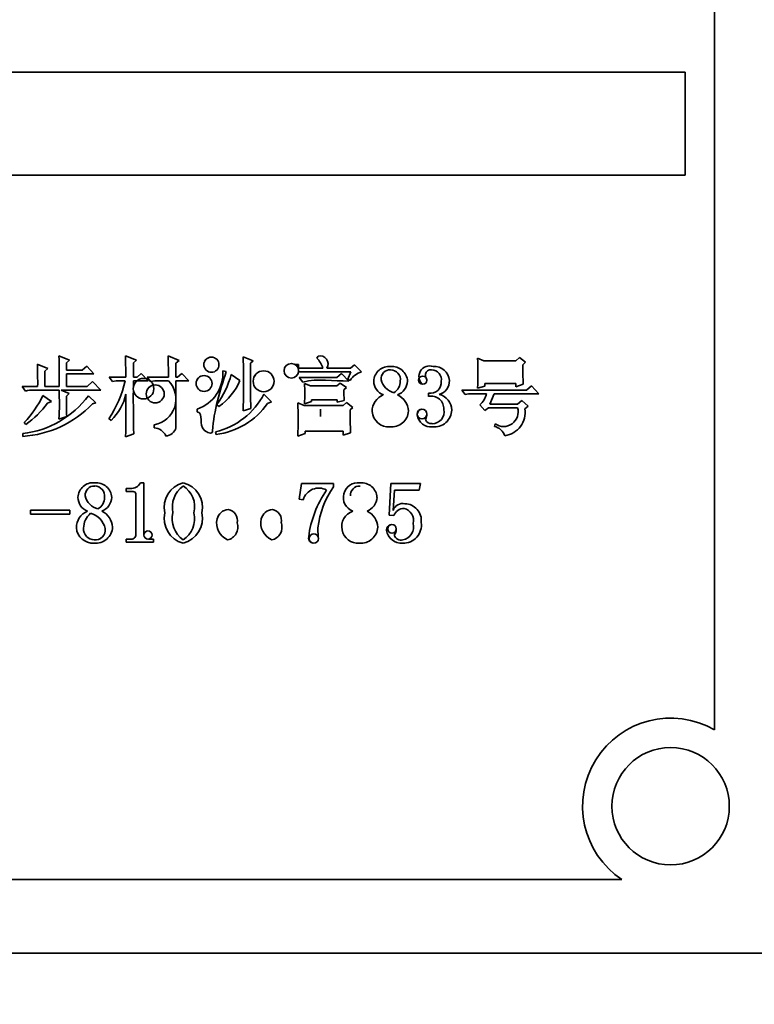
# Model space of a CAD drawing. Header units: millimetres. Extents: x 174 to 8746, y 150 to 6154.
# Tile 10 of 49: x 1775 to 1800, y 3226 to 3259. Entities that reach past the tile are written whole.
import ezdxf

# ---------------------------------------------------------------- set-up
doc = ezdxf.new("R2010")
doc.units = ezdxf.units.MM
doc.header["$MEASUREMENT"] = 0
doc.layers.add('图层0000', color=7, linetype='Continuous', lineweight=25)
doc.layers.add('图层1', color=7, linetype='Continuous', lineweight=35)
doc.dimstyles.new('线性样式 (GB)', dxfattribs={"dimtxt": 2, "dimasz": 2, "dimexe": 1, "dimexo": 0.5, "dimgap": 0.5, "dimtad": 1, "dimdsep": 46, "dimcen": -2.127267, "dimclrd": 7, "dimclre": 7, "dimclrt": 7, "dimadec": 0, "dimazin": 0, "dimtfac": 0.7, "dimtmove": 0, "dimatfit": 1, "dimfxl": 1, "dimfrac": 2, "dimtolj": 1, "dimtzin": 0, "dimlwd": 18, "dimlwe": 18, "dimarcsym": 0})

# ---------------------------------------------------------------- blocks, each defined once
blk = doc.blocks.new('DimBlk2728')
at = {"layer": '图层0000', "color": 7, "linetype": 'Continuous', "lineweight": 18}
for p, q in [((452.876, 3901.69), (663.049, 3901.69)), ((633.049, 3232.36), (633.049, 3841.69)), ((1762.054, 3172.36), (603.049, 3172.36))]:
    blk.add_line(p, q, dxfattribs=at)
at = {"layer": '图层0000', "color": 7, "linetype": 'Continuous', "lineweight": -3}
for points in [[(649.126, 3841.69), (633.049, 3901.69), (616.972, 3841.69)], [(616.972, 3232.36), (633.049, 3172.36), (649.126, 3232.36)]]:
    blk.add_solid(points, dxfattribs=at)
at = {"layer": '图层0000', "color": 7, "linetype": 'Continuous', "lineweight": 18, "insert": (619.393, 3537.025), "char_height": 60, "attachment_point": 8, "rotation": 90, "line_spacing_factor": 1.2}
blk.add_mtext('\\T1.562500;\\W1;\\FSimSun|b0|i0;24', dxfattribs=at)
blk = doc.blocks.new('DimBlk2729')
at = {"layer": '图层0000', "color": 7, "linetype": 'Continuous', "lineweight": 18}
for p, q in [((2113.394, 3681.96), (1434.016, 3681.96)), ((1464.016, 3232.36), (1464.016, 3621.96)), ((2104.735, 3172.36), (1434.016, 3172.36))]:
    blk.add_line(p, q, dxfattribs=at)
at = {"layer": '图层0000', "color": 7, "linetype": 'Continuous', "lineweight": -3}
for points in [[(1480.093, 3621.96), (1464.016, 3681.96), (1447.939, 3621.96)], [(1447.939, 3232.36), (1464.016, 3172.36), (1480.093, 3232.36)]]:
    blk.add_solid(points, dxfattribs=at)
at = {"layer": '图层0000', "color": 7, "linetype": 'Continuous', "lineweight": 18, "insert": (1450.36, 3466.496), "char_height": 60, "attachment_point": 8, "rotation": 90, "line_spacing_factor": 1.2}
blk.add_mtext('\\T1.375000;\\W1;\\FSimSun|b0|i0;16.99', dxfattribs=at)
blk = doc.blocks.new('DimBlk2750')
at = {"layer": '图层0000', "color": 7, "linetype": 'Continuous', "lineweight": 18}
for p, q in [((2113.394, 5422.27), (275.029, 5422.27)), ((305.029, 5362.27), (305.029, 3232.36)), ((2104.735, 3172.36), (275.029, 3172.36))]:
    blk.add_line(p, q, dxfattribs=at)
at = {"layer": '图层0000', "color": 7, "linetype": 'Continuous', "lineweight": -3}
for points in [[(321.106, 5362.27), (305.029, 5422.27), (288.952, 5362.27)], [(288.952, 3232.36), (305.029, 3172.36), (321.106, 3232.36)]]:
    blk.add_solid(points, dxfattribs=at)
at = {"layer": '图层0000', "color": 7, "linetype": 'Continuous', "lineweight": 18, "insert": (290.925, 4174.154), "char_height": 60, "attachment_point": 8, "rotation": 90, "line_spacing_factor": 1.2}
blk.add_mtext('\\T1.531250;\\W1;\\FSimSun|b0|i0;75', dxfattribs=at)

msp = doc.modelspace()

# ---------------------------------------------------------------- hatches: boundary and pattern name
at = {"layer": '图层0000', "linetype": 'Continuous', "lineweight": -3}
h = msp.add_hatch(dxfattribs=at)
h.set_pattern_fill('ANSI31', color=256, scale=95.25, style=0, pattern_type=2)
h.set_pattern_definition([(45, (0, 0), (-67.3519, 67.3519), [])])
edge = h.paths.add_edge_path(flags=16)
edge.add_arc((2928.394, 3681.96), 940.31, 261.127489, 360)
edge.add_arc((2128.394, 3681.96), 1740.31, 0, 160)
edge.add_arc((1376.64, 3955.576), 940.31, 23.285228, 160)
edge.add_arc((2128.394, 3681.96), 654.97, 0, 80.157033)
edge.add_line((2783.364, 3681.96), (2783.364, 2752.901))

# ---------------------------------------------------------------- linework, layer by layer
at = {"layer": '图层1', "color": 7, "linetype": 'Continuous', "lineweight": 35}
for p, q in [((1798.894, 3234.958), (1798.894, 3288.762)), ((1797.894, 3257.36), (1749.894, 3257.36)), ((1797.894, 3253.86), (1797.894, 3257.36)), ((1797.894, 3253.86), (1749.894, 3253.86)), ((1776.901, 3247.553), (1776.546, 3247.701)), ((1776.799, 3247.465), (1776.901, 3247.553)), ((1776.799, 3247.213), (1776.799, 3247.465)), ((1778.829, 3246.975), (1778.818, 3247.701)), ((1778.818, 3247.701), (1779.184, 3247.554)), ((1779.184, 3247.554), (1779.082, 3247.465)), ((1779.082, 3247.465), (1779.082, 3246.975)), ((1780.281, 3246.975), (1780.27, 3247.701)), ((1780.27, 3247.701), (1780.647, 3247.542)), ((1780.647, 3247.542), (1780.534, 3247.452)), ((1780.534, 3247.452), (1780.534, 3246.975)), ((1781.509, 3247.514), (1781.553, 3247.576)), ((1783.168, 3247.531), (1782.825, 3247.667)), ((1782.825, 3247.667), (1782.836, 3247.243)), ((1783.077, 3247.453), (1783.168, 3247.531)), ((1783.077, 3246.324), (1783.077, 3247.453)), ((1785.376, 3247.69), (1785.335, 3247.626)), ((1790.813, 3247.622), (1791.03, 3247.531)), ((1791.03, 3247.531), (1792.122, 3247.531)), ((1792.122, 3247.531), (1792.241, 3247.645)), ((1792.241, 3247.645), (1792.449, 3247.481)), ((1792.449, 3247.481), (1792.359, 3247.397)), ((1776.164, 3247.27), (1775.809, 3247.418)), ((1776.061, 3247.181), (1776.164, 3247.27)), ((1776.061, 3246.658), (1776.061, 3247.181)), ((1777.333, 3247.213), (1776.799, 3247.213)), ((1777.491, 3247.35), (1777.333, 3247.213)), ((1777.74, 3247.091), (1777.491, 3247.35)), ((1782.133, 3247.191), (1782.25, 3247.167)), ((1782.836, 3247.243), (1782.836, 3246.335)), ((1784.714, 3247.407), (1784.592, 3247.407)), ((1784.714, 3247.282), (1784.714, 3247.407)), ((1785.543, 3247.282), (1784.714, 3247.282)), ((1784.714, 3247.159), (1786.492, 3247.159)), ((1786.485, 3247.282), (1785.671, 3247.282)), ((1786.492, 3247.159), (1786.39, 3246.903)), ((1786.62, 3247.395), (1786.485, 3247.282)), ((1786.858, 3247.153), (1786.62, 3247.395)), ((1776.799, 3246.658), (1776.799, 3247.091)), ((1776.799, 3247.091), (1777.74, 3247.091)), ((1777.695, 3246.828), (1777.504, 3246.658)), ((1777.979, 3246.535), (1777.695, 3246.828)), ((1778.372, 3246.83), (1778.262, 3246.975)), ((1778.262, 3246.975), (1778.829, 3246.975)), ((1778.491, 3246.853), (1778.372, 3246.83)), ((1778.806, 3246.853), (1778.491, 3246.853)), ((1779.082, 3246.975), (1779.208, 3246.975)), ((1779.592, 3246.853), (1779.082, 3246.853)), ((1779.082, 3246.853), (1779.082, 3246.629)), ((1779.208, 3246.975), (1779.354, 3247.1)), ((1779.354, 3247.1), (1779.592, 3246.853)), ((1779.664, 3246.83), (1779.555, 3246.975)), ((1779.555, 3246.975), (1780.281, 3246.975)), ((1779.818, 3246.853), (1779.664, 3246.83)), ((1780.281, 3246.853), (1779.818, 3246.853)), ((1780.534, 3246.975), (1780.592, 3246.975)), ((1780.976, 3246.853), (1780.534, 3246.853)), ((1780.534, 3246.853), (1780.534, 3245.25)), ((1780.592, 3246.975), (1780.738, 3247.1)), ((1780.738, 3247.1), (1780.976, 3246.853)), ((1781.248, 3246.878), (1781.292, 3246.941)), ((1782.42, 3247.066), (1782.714, 3246.857)), ((1783.199, 3246.987), (1783.241, 3247.055)), ((1784.858, 3246.807), (1784.734, 3246.964)), ((1784.734, 3246.964), (1786.02, 3246.964)), ((1786.02, 3246.964), (1786.177, 3247.1)), ((1786.02, 3246.681), (1786.126, 3246.771)), ((1786.126, 3246.771), (1786.348, 3246.618)), ((1786.177, 3247.1), (1786.427, 3246.841)), ((1786.39, 3246.903), (1786.473, 3246.864)), ((1775.287, 3246.658), (1775.409, 3246.501)), ((1775.82, 3246.658), (1775.287, 3246.658)), ((1775.689, 3246.535), (1776.548, 3246.535)), ((1776.558, 3246.658), (1776.061, 3246.658)), ((1776.89, 3246.419), (1776.621, 3246.535)), ((1776.621, 3246.535), (1777.979, 3246.535)), ((1777.504, 3246.658), (1776.799, 3246.658)), ((1779.589, 3246.598), (1779.655, 3246.658)), ((1784.915, 3246.76), (1785.119, 3246.681)), ((1785.119, 3246.681), (1786.02, 3246.681)), ((1786.348, 3246.618), (1786.257, 3246.545)), ((1790.39, 3246.387), (1790.28, 3246.533)), ((1790.28, 3246.533), (1792.485, 3246.533)), ((1791.065, 3246.673), (1790.813, 3246.603)), ((1792.118, 3246.762), (1791.065, 3246.762)), ((1791.065, 3246.762), (1791.065, 3246.673)), ((1792.118, 3246.648), (1792.118, 3246.762)), ((1792.37, 3246.732), (1792.118, 3246.648)), ((1792.485, 3246.533), (1792.655, 3246.681)), ((1792.655, 3246.681), (1792.903, 3246.41)), ((1775.997, 3246.351), (1776.288, 3246.147)), ((1776.288, 3246.147), (1776.152, 3246.092)), ((1776.799, 3246.331), (1776.89, 3246.419)), ((1777.553, 3246.34), (1777.808, 3246.095)), ((1782.836, 3246.335), (1782.825, 3245.832)), ((1783.089, 3245.901), (1783.077, 3246.324)), ((1783.534, 3246.397), (1783.792, 3246.133)), ((1783.792, 3246.133), (1783.655, 3246.08)), ((1784.688, 3246.102), (1784.905, 3246.011)), ((1785.156, 3246.141), (1784.915, 3246.07)), ((1786.027, 3246.206), (1785.156, 3246.206)), ((1785.156, 3246.206), (1785.156, 3246.141)), ((1786.027, 3246.127), (1786.027, 3246.206)), ((1786.268, 3246.184), (1786.027, 3246.127)), ((1786.235, 3246.011), (1786.343, 3246.113)), ((1786.343, 3246.113), (1786.563, 3245.937)), ((1789.14, 3246.321), (1789.14, 3246.431)), ((1790.509, 3246.41), (1790.39, 3246.387)), ((1791.119, 3246.41), (1790.509, 3246.41)), ((1791.384, 3246.41), (1791.236, 3246.056)), ((1792.903, 3246.41), (1791.384, 3246.41)), ((1792.179, 3246.056), (1792.325, 3246.181)), ((1792.325, 3246.181), (1792.54, 3245.981)), ((1777.808, 3246.095), (1777.688, 3246.064)), ((1781.26, 3245.793), (1781.26, 3245.886)), ((1781.999, 3245.979), (1781.929, 3246.037)), ((1782.825, 3245.832), (1783.089, 3245.901)), ((1784.905, 3246.011), (1786.235, 3246.011)), ((1785.46, 3245.637), (1785.46, 3245.888)), ((1786.563, 3245.937), (1786.472, 3245.865)), ((1791.061, 3245.843), (1790.893, 3246.036)), ((1791.187, 3245.934), (1791.061, 3245.843)), ((1792.175, 3245.934), (1791.187, 3245.934)), ((1791.236, 3246.056), (1792.179, 3246.056)), ((1792.54, 3245.981), (1792.426, 3245.898)), ((1775.414, 3245.366), (1775.366, 3245.431)), ((1776.546, 3245.548), (1776.81, 3245.631)), ((1778.323, 3245.502), (1778.251, 3245.561)), ((1779.794, 3245.248), (1779.794, 3245.353)), ((1781.904, 3245.026), (1781.884, 3245.106)), ((1786.231, 3245.139), (1784.941, 3245.139)), ((1784.941, 3245.139), (1784.941, 3245.053)), ((1786.231, 3245.003), (1786.231, 3245.139)), ((1791.392, 3245.298), (1791.411, 3245.387)), ((1775.31, 3244.958), (1775.31, 3245.054)), ((1779.093, 3245.042), (1778.818, 3244.947)), ((1784.941, 3245.053), (1784.688, 3244.969)), ((1786.483, 3245.074), (1786.231, 3245.003)), ((1778.972, 3243.184), (1778.838, 3243.184)), ((1778.838, 3243.184), (1778.838, 3243.075)), ((1779.441, 3243.376), (1779.321, 3243.376)), ((1779.441, 3241.614), (1779.441, 3243.376)), ((1784.729, 3242.817), (1784.812, 3243.349)), ((1784.812, 3243.349), (1785.907, 3243.349)), ((1785.907, 3243.349), (1785.907, 3243.241)), ((1787.853, 3243.349), (1787.797, 3242.271)), ((1788.866, 3243.349), (1787.853, 3243.349)), ((1787.939, 3242.437), (1787.978, 3243.13)), ((1787.978, 3243.13), (1788.824, 3243.13)), ((1788.824, 3243.13), (1788.866, 3243.349)), ((1778.838, 3243.075), (1779.077, 3243.075)), ((1779.167, 3242.999), (1779.167, 3241.614)), ((1784.871, 3242.801), (1784.729, 3242.817)), ((1776.92, 3242.445), (1775.578, 3242.445)), ((1775.578, 3242.445), (1775.578, 3242.308)), ((1776.92, 3242.308), (1776.92, 3242.445)), ((1775.578, 3242.308), (1776.92, 3242.308)), ((1787.797, 3242.271), (1787.964, 3242.258)), ((1785.375, 3241.839), (1785.386, 3241.508)), ((1778.971, 3241.458), (1778.838, 3241.458)), ((1778.838, 3241.458), (1778.838, 3241.349)), ((1779.77, 3241.458), (1779.601, 3241.458)), ((1779.77, 3241.349), (1779.77, 3241.458)), ((1778.838, 3241.349), (1779.77, 3241.349)), ((1795.736, 3229.86), (1730.053, 3229.86)), ((1805.684, 3227.36), (1719.984, 3227.36))]:
    msp.add_line(p, q, dxfattribs=at)
for centre, radius in [((1781.742, 3247.399), 0.259), ((1784.467, 3247.191), 0.249), ((1783.522, 3246.834), 0.357), ((1779.43, 3246.582), 0.351), ((1781.492, 3246.758), 0.271), ((1788.946, 3246.872), 0.14), ((1779.826, 3246.403), 0.307), ((1788.919, 3245.718), 0.165), ((1787.897, 3241.805), 0.147), ((1779.58, 3241.596), 0.14), ((1785.232, 3241.477), 0.157)]:
    msp.add_circle(centre, radius, dxfattribs=at)
for centre, radius, start, end in [((1743.662, 3246.815), 32.896, 359.7255, 1.5435), ((1784.642, 3246.974), 0.951, 18.8319, 43.2347), ((1785.448, 3247.431), 0.269, 326.163, 105.4964), ((1757.731, 3246.773), 18.09, 359.6357, 2.0428), ((1780.845, 3247.108), 1.29, 288.7568, 3.6636), ((1787.021, 3246.537), 0.637, 104.7892, 149.1545), ((1787.794, 3246.82), 0.518, 83.8399, 177.9106), ((1787.835, 3246.913), 0.313, 87.4917, 184.5781), ((1787.898, 3246.807), 0.53, 3.4937, 95.2618), ((1787.845, 3246.887), 0.339, 352.2016, 89.3256), ((1789.176, 3246.997), 0.36, 70.1059, 227.2393), ((1789.218, 3247.048), 0.18, 80.1059, 172.1576), ((1789.24, 3246.884), 0.341, 351.5471, 88.6045), ((1789.331, 3246.814), 0.523, 5.0392, 93.6197), ((1804.687, 3247.279), 12.329, 179.4508, 182.5412), ((1774.953, 3247.744), 3.955, 326.4866, 346.9697), ((1779.644, 3246.231), 0.89, 279.6886, 44.2875), ((1779.182, 3247.978), 3.363, 324.7537, 344.2716), ((1780.879, 3247.622), 1.988, 304.2923, 337.394), ((1787.78, 3246.84), 0.503, 180.0832, 249.2962), ((1788.112, 3247.03), 0.606, 193.5933, 255.2909), ((1787.732, 3246.831), 0.449, 300.3321, 1.1816), ((1787.889, 3246.87), 0.539, 291.6981, 356.7639), ((1789.369, 3247.059), 0.33, 177.6845, 210.5157), ((1789.205, 3246.8), 0.375, 259.9612, 5.2621), ((1789.395, 3246.831), 0.458, 283.8527, 3.5273), ((1775.694, 3245.334), 1.201, 90.2519, 103.7173), ((1834.732, 3246.203), 55.651, 179.6584, 181.1958), ((1791.438, 3246.524), 5.181, 179.7699, 183.7632), ((1774.94, 3248.298), 3.265, 276.5048, 323.1615), ((1772.809, 3247.862), 3.528, 316.4567, 334.6508), ((1791.456, 3246.214), 14.658, 179.5442, 182.279), ((1777.074, 3246.799), 1.8, 313.9452, 347.168), ((1704.908, 3246.239), 73.921, 358.99807, 0.1236), ((1781.256, 3247.61), 2.581, 284.079, 331.9606), ((1787.826, 3245.808), 0.605, 111.789, 180.8309), ((1787.815, 3245.79), 0.641, 2.8306, 64.6941), ((1789.234, 3245.905), 0.427, 355.7482, 102.8478), ((1789.377, 3245.844), 0.557, 0.9491, 76.8181), ((1790.436, 3246.569), 0.702, 310.6004, 346.8756), ((1775.09, 3248.54), 3.589, 273.5197, 316.3898), ((1773.775, 3247.773), 2.912, 304.2375, 324.7242), ((1781.604, 3247.506), 2.498, 276.8803, 325.1871), ((1805.972, 3245.744), 19.5, 179.6447, 181.9683), ((1787.789, 3245.849), 0.57, 185.0168, 273.5397), ((1787.882, 3245.851), 0.574, 264.2957, 357.0542), ((1788.948, 3245.694), 0.192, 100.6102, 183.01), ((1789.272, 3245.787), 0.398, 268.98, 12.5351), ((1789.335, 3245.877), 0.599, 264.7391, 357.7549), ((1791.702, 3245.788), 0.495, 234.0732, 17.1054), ((1791.631, 3245.776), 0.804, 278.3838, 8.6853), ((1789.232, 3245.76), 0.482, 189.0216, 275.7418), ((1788.686, 3245.715), 0.399, 332.389, 359.4108), ((1789.229, 3245.584), 0.197, 195.683, 280.3649), ((1779.766, 3244.787), 0.462, 23.2452, 86.5968), ((1780.161, 3245.357), 0.388, 274.4264, 344.0512), ((1791.265, 3244.798), 0.516, 20.7403, 75.8048), ((1777.712, 3242.862), 0.518, 83.8399, 177.9106), ((1777.753, 3242.954), 0.313, 87.4917, 184.5781), ((1777.816, 3242.848), 0.53, 3.4937, 95.2618), ((1777.763, 3242.928), 0.339, 352.2016, 89.3256), ((1779.013, 3243.524), 0.342, 263.1896, 334.3457), ((1780.999, 3242.54), 0.866, 104.9932, 192.3479), ((1781.313, 3242.539), 0.904, 126.4229, 191.7475), ((1780.581, 3242.545), 0.854, 347.1264, 76.8541), ((1780.358, 3242.572), 0.811, 344.4886, 59.0214), ((1785.405, 3242.637), 0.559, 61.7873, 162.9328), ((1788.544, 3241.111), 3.512, 144.9229, 173.1194), ((1788.364, 3241.508), 3.008, 144.7968, 173.6661), ((1786.741, 3242.879), 0.502, 82.2566, 249.0026), ((1786.794, 3242.954), 0.313, 87.4917, 184.5781), ((1786.857, 3242.848), 0.53, 3.4937, 95.2618), ((1777.698, 3242.881), 0.503, 180.0832, 249.2962), ((1778.03, 3243.071), 0.606, 193.5933, 255.2909), ((1777.65, 3242.872), 0.449, 300.3321, 1.1816), ((1777.807, 3242.911), 0.539, 291.6981, 356.7639), ((1779.091, 3243), 0.0764, 359.5779, 100.1699), ((1786.848, 3242.911), 0.539, 291.6981, 356.7639), ((1777.744, 3241.849), 0.605, 111.789, 180.8309), ((1777.733, 3241.831), 0.641, 2.8306, 64.6941), ((1782.36, 3242.035), 0.439, 95.9324, 165.7045), ((1782.233, 3242.087), 0.393, 348.6497, 78.1408), ((1783.866, 3242.035), 0.439, 95.9324, 165.7045), ((1783.74, 3242.087), 0.393, 348.6497, 78.1408), ((1786.744, 3241.881), 0.561, 109.0861, 274.0185), ((1786.774, 3241.831), 0.641, 2.8306, 64.6941), ((1788.266, 3242.325), 0.346, 78.0638, 161.1874), ((1788.3, 3242.145), 0.354, 88.5231, 161.5373), ((1788.218, 3242.096), 0.414, 345.863, 77.314), ((1788.325, 3242.092), 0.572, 353.4803, 88.7112), ((1778.042, 3241.831), 0.656, 129.2934, 180.4058), ((1777.425, 3241.647), 0.721, 13.4662, 73.7535), ((1781.002, 3242.162), 0.871, 167.2293, 254.8796), ((1781.311, 3242.161), 0.905, 167.6156, 233.7175), ((1780.569, 3242.162), 0.866, 283.7748, 12.8011), ((1780.334, 3242.138), 0.834, 301.9582, 15.0446), ((1782.546, 3242.005), 0.628, 167.2198, 246.0478), ((1784.053, 3242.005), 0.628, 167.2198, 246.0478), ((1777.707, 3241.89), 0.57, 185.0168, 273.5397), ((1777.749, 3241.795), 0.364, 175.1022, 269.8455), ((1777.799, 3241.892), 0.574, 264.2957, 357.0542), ((1777.78, 3241.777), 0.348, 264.7276, 6.1098), ((1782.2, 3241.865), 0.443, 281.8976, 19.0975), ((1783.707, 3241.865), 0.443, 281.8976, 19.0975), ((1786.84, 3241.892), 0.574, 264.2957, 357.0542), ((1787.892, 3241.773), 0.178, 93.3626, 185.9301), ((1788.214, 3241.823), 0.504, 187.7849, 275.4113), ((1787.733, 3241.787), 0.311, 321.3355, 1.2833), ((1788.284, 3241.936), 0.615, 267.9297, 8.4848), ((1788.178, 3241.878), 0.456, 281.0496, 14.8224), ((1779.01, 3241.611), 0.157, 255.7945, 1.2801), ((1785.227, 3241.494), 0.173, 167.4129, 265.7284), ((1788.207, 3241.667), 0.243, 197.7008, 284.0179), ((1797.394, 3232.36), 3, 60, 236.4427), ((1797.394, 3232.36), 2, 0, 180), ((1797.394, 3232.36), 2, 180, 0)]:
    msp.add_arc(centre, radius, start, end, dxfattribs=at)
for points in [[(1790.813, 3246.603), (1790.827, 3246.943), (1790.827, 3247.282), (1790.813, 3247.622)], [(1786.427, 3246.841), (1785.903, 3246.841), (1785.365, 3246.939), (1784.858, 3246.807)], [(1776.548, 3246.535), (1776.569, 3246.206), (1776.565, 3245.876), (1776.546, 3245.548)], [(1784.915, 3246.07), (1784.928, 3246.299), (1784.928, 3246.53), (1784.915, 3246.76)], [(1784.688, 3244.969), (1784.702, 3245.347), (1784.702, 3245.724), (1784.688, 3246.102)]]:
    msp.add_open_spline(points, degree=3, dxfattribs=at)
msp.add_open_spline([(1782.25, 3247.167), (1782.032, 3246.504), (1781.819, 3245.836), (1781.778, 3245.018), (1781.173, 3245.225), (1781.512, 3245.722), (1781.26, 3245.793)], degree=3, knots=[0, 0, 0, 0, 0.002099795, 0.002123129, 0.002446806, 0.003235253, 0.003235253, 0.003235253, 0.003235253], dxfattribs=at)

# ---------------------------------------------------------------- dimensions: what is measured, and where the dimension line sits
at = {"layer": '图层0000', "color": 7, "linetype": 'Continuous', "lineweight": -3}
for base, p1, p2, angle, override, picture, middle in [((305.029, 3172.36), (2128.394, 5422.27), (2119.735, 3172.36), 270, {"dimscale": 1, "dimtxt": 60, "dimasz": 60, "dimexe": 30, "dimexo": 15, "dimgap": 15, "dimtad": 1, "dimtih": 0, "dimtoh": 0, "dimdec": 0, "dimlfac": 1, "dimrnd": 0, "dimzin": 8, "dimdsep": 46, "dimlunit": 2, "dimpost": '<>', "dimtxsty": 'Standard', "dimsah": 0, "dimtsz": 0, "dimcen": -63.818014, "dimdle": 0, "dimse1": 0, "dimse2": 0, "dimsd1": 0, "dimsd2": 0, "dimclrd": 7, "dimclre": 7, "dimclrt": 7, "dimaunit": 0, "dimadec": 0, "dimazin": 2, "dimtol": 0, "dimlim": 0, "dimtp": 0, "dimtm": 0, "dimtfac": 0.7, "dimtdec": 2, "dimtix": 0, "dimtofl": 1, "dimtmove": 0, "dimatfit": 1, "dimtfillclr": 0, "dimfrac": 2, "dimtzin": 0, "dimlwd": 18, "dimlwe": 18}, 'DimBlk2750', (305.029, 4174.154)), ((633.049, 3901.69), (1777.054, 3172.36), (437.876, 3901.69), 90, {"dimscale": 1, "dimtxt": 60, "dimasz": 60, "dimexe": 30, "dimexo": 15, "dimgap": 15, "dimtad": 1, "dimtih": 0, "dimtoh": 0, "dimdec": 0, "dimlfac": 1, "dimrnd": 0, "dimzin": 8, "dimdsep": 46, "dimlunit": 2, "dimpost": '<>', "dimtxsty": 'Standard', "dimsah": 0, "dimtsz": 0, "dimcen": -63.818014, "dimdle": 0, "dimse1": 0, "dimse2": 0, "dimsd1": 0, "dimsd2": 0, "dimclrd": 7, "dimclre": 7, "dimclrt": 7, "dimaunit": 0, "dimadec": 0, "dimazin": 2, "dimtol": 0, "dimlim": 0, "dimtp": 0, "dimtm": 0, "dimtfac": 0.7, "dimtdec": 2, "dimtix": 0, "dimtofl": 1, "dimtmove": 0, "dimatfit": 1, "dimtfillclr": 0, "dimfrac": 2, "dimtzin": 0, "dimlwd": 18, "dimlwe": 18}, 'DimBlk2728', (633.049, 3537.025)), ((1464.016, 3681.96), (2119.735, 3172.36), (2128.394, 3681.96), 90, {"dimscale": 1, "dimtxt": 60, "dimasz": 60, "dimexe": 30, "dimexo": 15, "dimgap": 15, "dimtad": 1, "dimtih": 0, "dimtoh": 0, "dimdec": 2, "dimlfac": 1, "dimrnd": 0, "dimzin": 8, "dimdsep": 46, "dimlunit": 2, "dimpost": '<>', "dimtxsty": 'Standard', "dimsah": 0, "dimtsz": 0, "dimcen": -63.818014, "dimdle": 0, "dimse1": 0, "dimse2": 0, "dimsd1": 0, "dimsd2": 0, "dimclrd": 7, "dimclre": 7, "dimclrt": 7, "dimaunit": 0, "dimadec": 0, "dimazin": 2, "dimtol": 0, "dimlim": 0, "dimtp": 0, "dimtm": 0, "dimtfac": 0.7, "dimtdec": 2, "dimtix": 0, "dimtofl": 1, "dimtmove": 0, "dimatfit": 1, "dimtfillclr": 0, "dimfrac": 2, "dimtzin": 0, "dimlwd": 18, "dimlwe": 18}, 'DimBlk2729', (1464.016, 3466.496))]:
    dim = msp.add_linear_dim(base=base, p1=p1, p2=p2, angle=angle, text='\\T1.25;\\W1;\\FSimSun;<>', dimstyle='线性样式 (GB)', override=override, dxfattribs=at)
    dim.commit()
    dim.dimension.update_dxf_attribs({"geometry": picture, "text_midpoint": middle, "dimtype": 160})

doc.saveas('drawing.dxf')
